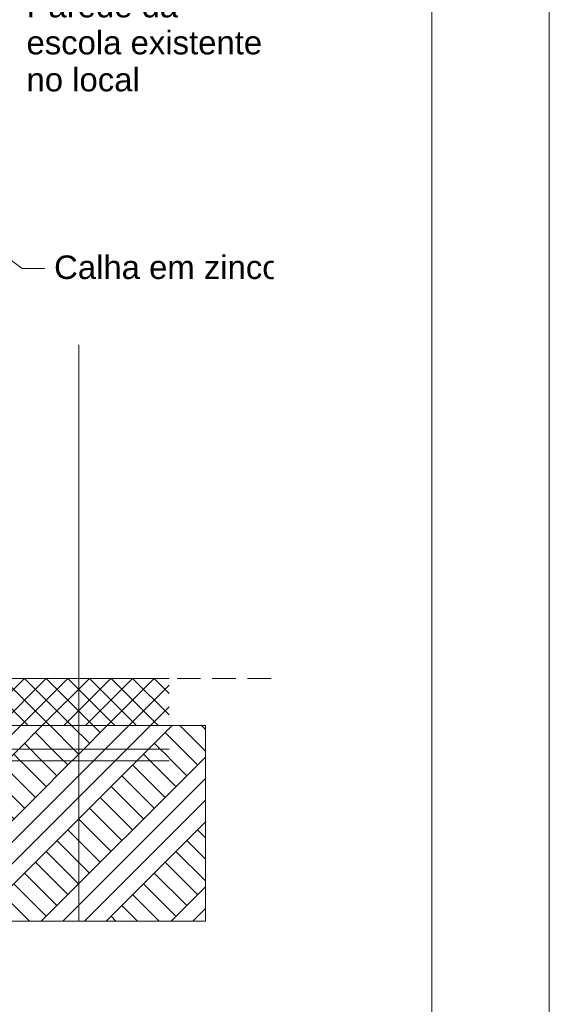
# Model space of a CAD drawing. Header units: millimetres. Extents: x 0 to 1917, y 0 to 847.
# Tile 163 of 230: x 1056 to 1101, y 442 to 525. Entities that reach past the tile are written whole.
import ezdxf
from ezdxf.xclip import XClip

# ---------------------------------------------------------------- set-up
doc = ezdxf.new("R2010")
doc.units = ezdxf.units.MM
doc.header["$MEASUREMENT"] = 0
doc.header["$XCLIPFRAME"] = 0
doc.set_wipeout_variables(frame=1)
doc.linetypes.add('Linha Tracejada 2_1', pattern=[3, 2, -1])
doc.linetypes.add('Wipeout_Contour', pattern=[1000, 0, -1000])
for name, color, linetype in [('Laje.ARQ', 7, 'Continuous'), ('Linha & Trama.2D', 7, 'Continuous'), ('Parede.ARQ', 7, 'Continuous'), ('Rótulo.2D', 7, 'Continuous')]:
    doc.layers.add(name, color=color, linetype=linetype)
doc.styles.add('GENERATED_STYLE_1', font='arial.ttf')
doc.linetypes.add('Quebrada', pattern='A,0,[1,Realino-Vortextttttt1.Shx,S=0.15679,R=0,X=0,Y=0],-19.755572,0', length=19.755572)

# ---------------------------------------------------------------- blocks, each defined once
blk = doc.blocks.new('Desenho_10_10', base_point=(4956.119, 469.445))
at = {"layer": 'Linha & Trama.2D', "color": 8, "linetype": 'Continuous', "lineweight": 0}
for p, q in [((1072.09, 465.445), (1072.09, 448.813)), ((1072.09, 448.813), (898.744, 448.813))]:
    blk.add_line(p, q, dxfattribs=at)
at = {"color": 254, "linetype": 'Wipeout_Contour', "lineweight": 0, "ltscale": 8488.571662}
blk.add_wipeout([(898.674, 462.445), (1069.008, 462.445), (1069.008, 463.445), (924.851, 463.445), (924.607, 463.445), (923.201, 463.445), (923.201, 464.445), (898.674, 464.445)], dxfattribs=at).dxf.layer = 'Laje.ARQ'
at = {"color": 254, "linetype": 'Wipeout_Contour', "lineweight": 0, "ltscale": 4695.912584}
blk.add_wipeout([(1050.201, 469.445), (1069.008, 469.445), (1069.008, 539.445), (1050.201, 539.445)], dxfattribs=at).dxf.layer = 'Parede.ARQ'
at = {"layer": 'Laje.ARQ', "color": 111, "linetype": 'Continuous', "lineweight": 0}
blk.add_line((898.674, 462.445), (1069.008, 462.445), dxfattribs=at)
at = {"layer": 'Rótulo.2D', "color": 151, "linetype": 'Continuous', "lineweight": 0}
for p, q in [((1048.242, 510.423), (1056.519, 504.289)), ((1056.519, 504.289), (1058.424, 504.289))]:
    blk.add_line(p, q, dxfattribs=at)
at = {"layer": 'Rótulo.2D', "color": 5, "linetype": 'Continuous', "lineweight": 0, "insert": (1056.877, 523.483), "char_height": 2, "attachment_point": 4, "line_spacing_factor": 0.942792, "style": 'GENERATED_STYLE_1'}
blk.add_mtext('\\A1;Parede da \\Pescola existente\\Pno local', dxfattribs=at)
at = {"layer": 'Rótulo.2D', "color": 5, "linetype": 'Continuous', "lineweight": 0, "insert": (1059.224, 504.387), "char_height": 2, "attachment_point": 4, "style": 'GENERATED_STYLE_1'}
blk.add_mtext('\\A1;Calha em zinco', dxfattribs=at)
at = {"color": 254, "linetype": 'Wipeout_Contour', "lineweight": 0, "ltscale": 4622.706446}
blk.add_wipeout([(1047.464, 463.445), (1069.008, 463.445), (1069.008, 465.445), (1047.464, 465.445)], dxfattribs=at).dxf.layer = 'Parede.ARQ'
at = {"layer": 'Parede.ARQ', "color": 7, "linetype": 'Continuous', "lineweight": 0}
blk.add_line((1069.008, 463.445), (1047.464, 463.445), dxfattribs=at)
at = {"color": 254, "linetype": 'Wipeout_Contour', "lineweight": 0, "ltscale": 4627.065174}
blk.add_wipeout([(1069.008, 469.445), (1047.201, 469.445), (1047.201, 465.445), (1069.008, 465.445)], dxfattribs=at).dxf.layer = 'Laje.ARQ'
at = {"layer": 'Laje.ARQ', "linetype": 'Continuous', "lineweight": 0}
h = blk.add_hatch(dxfattribs=at)
h.set_pattern_fill('BLOCO_DE_CONCRETO_000A', color=83, style=0, pattern_type=2)
h.set_pattern_definition([(45, (4956.1186, 469.4448), (-0.9192388, 0.9192388), []), (135, (4956.1186, 469.4448), (0.9192388, 0.9192388), [])])
h.paths.add_polyline_path([(1069.008, 469.445), (1047.201, 469.445), (1047.201, 465.445), (1069.008, 465.445)])
at = {"layer": 'Linha & Trama.2D', "linetype": 'Continuous', "lineweight": 0}
h = blk.add_hatch(dxfattribs=at)
h.set_pattern_fill('TERRA_000A', color=30, style=0, pattern_type=2)
h.set_pattern_definition([(45, (4956.1186, 469.445), (-2.7577163, 2.7577163), []), (45, (4955.199, 470.364), (-5.515433, 5.515433), []), (45, (4954.28, 471.283), (-5.515433, 5.515433), []), (135, (4953.3609, 472.2025), (0.9192388, 0.9192388), [3.8999999, -3.8999999])])
h.paths.add_polyline_path([(898.744, 465.445), (898.744, 448.813), (1072.09, 448.813), (1072.09, 465.445)])
at = {"layer": 'Laje.ARQ', "color": 123, "linetype": 'Continuous', "lineweight": 0}
for p, q in [((1069.008, 469.445), (1050.201, 469.445)), ((1069.008, 465.445), (1047.201, 465.445))]:
    blk.add_line(p, q, dxfattribs=at)
at = {"layer": 'Linha & Trama.2D', "color": 97, "linetype": 'Quebrada', "lineweight": 0}
blk.add_line((1061.32, 497.806), (1061.32, 448.813), dxfattribs=at)
at = {"layer": 'Linha & Trama.2D', "color": 8, "linetype": 'Continuous', "lineweight": 0}
blk.add_line((898.744, 465.445), (1072.09, 465.445), dxfattribs=at)
at = {"layer": 'Parede.ARQ', "color": 161, "linetype": 'Linha Tracejada 2_1', "lineweight": 0}
blk.add_line((898.674, 469.445), (1077.889, 469.445), dxfattribs=at)

msp = doc.modelspace()

# ---------------------------------------------------------------- linework, layer by layer
at = {"layer": 'Linha & Trama.2D', "color": 7, "linetype": 'Continuous', "lineweight": 0}
for p, q in [((1101.33, 0), (1101.33, 846.966)), ((1101.33, 10), (1101.33, 846.966)), ((1091.33, 837.991), (1091.33, 10)), ((1101.33, 837.991), (1101.33, 10)), ((1101.33, 716.966), (1101.33, 0))]:
    msp.add_line(p, q, dxfattribs=at)

# ---------------------------------------------------------------- block references
at = {"color": 7, "linetype": 'Continuous', "lineweight": 0}
ref = msp.add_blockref('Desenho_10_10', (4956.119, 469.445), dxfattribs=at)
XClip(ref).set_block_clipping_path([(898.6741229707, 448.8125593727), (1077.8893971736, 612.3201938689)])

doc.saveas('drawing.dxf')
